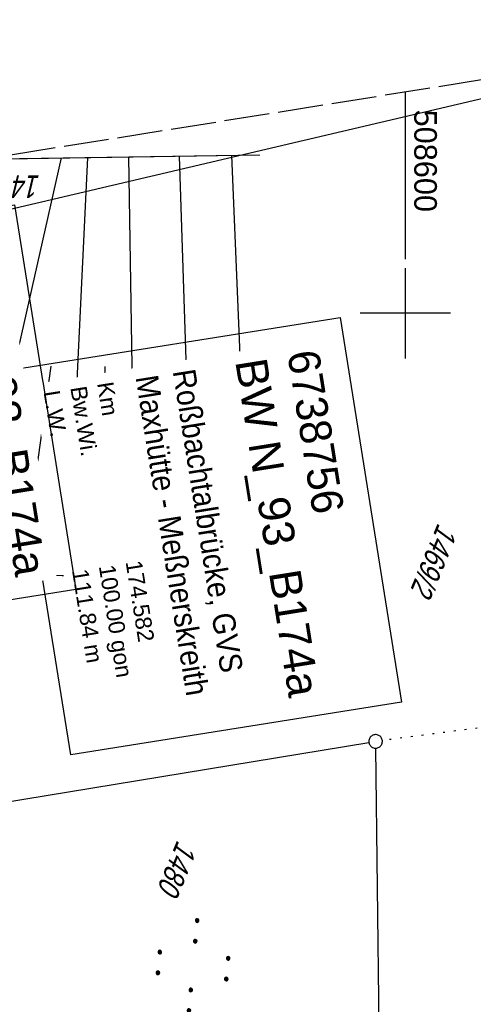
# Model space of a CAD drawing. Extents: x 508367 to 508796, y 450874 to 451833.
# Tile 36 of 37: x 508557 to 508608, y 451724 to 451832. Entities that reach past the tile are written whole.
import ezdxf

# ---------------------------------------------------------------- set-up
doc = ezdxf.new("R2010")
doc.units = 0
doc.header["$LTSCALE"] = 10
doc.header["$MEASUREMENT"] = 0
for name, pattern in [('AUSGEZOGEN', [0]), ('LT00', [0]), ('LT14', [0.6, 0.5, -0.1]), ('PUNKTX2_STR', [0.6, 0.1, -0.5])]:
    doc.linetypes.add(name, pattern=pattern)
doc.layers.get('0').update_dxf_attribs({"linetype": 'LT00'})
for name, color, linetype in [('--EK_BW_TEXT_B', 20, 'LT00'), ('BW_TEXT_B', 20, 'AUSGEZOGEN'), ('DFK_FLUR_NR', 250, 'LT00'), ('DFK_GZPKT', 250, 'LT00'), ('DFK_KATASTER', 250, 'LT00'), ('DFK_NUTZUNG', 250, 'LT00'), ('DFK_NUTZUNGSGRENZE', 70, 'PUNKTX2_STR'), ('V120_BOESCH', 250, 'LT00'), ('V120_BOSCHUNG', 250, 'LT00'), ('V120_RASTER', 250, 'LT00'), ('V121_BOESCH', 250, 'LT00'), ('V121_BOSCHUNG', 250, 'LT00'), ('V121_RASTER', 250, 'LT00')]:
    doc.layers.add(name, color=color, linetype=linetype)
doc.layers.add('-BLATT_121-RAND', color=7, linetype='LT14', plot=False)
doc.styles.add('Beschrift', font='ARIAL.TTF')
doc.styles.get("Standard").update_dxf_attribs({"font": 'ARIAL.TTF'})

# ---------------------------------------------------------------- blocks, each defined once
blk = doc.blocks.new('SYMB7010')
at = {"color": 0, "linetype": 'ByBlock'}
for points in [[(-0.031408, 0.499213), (-0.093728, 0.49134), (-0.15457, 0.475719), (-0.212975, 0.452595), (-0.268021, 0.422333), (-0.31884, 0.385411), (-0.36463, 0.342411), (-0.40467, 0.29401), (-0.438329, 0.240973), (-0.465074, 0.184136), (-0.484486, 0.124395), (-0.496256, 0.062692), (-0.5002, 0)], [(-0.5002, 0), (-0.496256, -0.062692), (-0.484486, -0.124395), (-0.465075, -0.184136), (-0.438329, -0.240973), (-0.404671, -0.29401), (-0.36463, -0.342411), (-0.31884, -0.385411), (-0.268021, -0.422333), (-0.212975, -0.452595), (-0.154571, -0.475719), (-0.093728, -0.49134), (-0.031408, -0.499213), (0.031408, -0.499213)], [(0.5002, 0), (0.496256, 0.062692), (0.484485, 0.124395), (0.465074, 0.184136), (0.438329, 0.240973), (0.40467, 0.29401), (0.36463, 0.342411), (0.31884, 0.385411), (0.268021, 0.422333), (0.212975, 0.452595), (0.15457, 0.475719), (0.093728, 0.49134), (0.031408, 0.499213), (-0.031408, 0.499213)], [(0.031408, -0.499213), (0.093728, -0.491341), (0.15457, -0.475719), (0.212975, -0.452595), (0.268021, -0.422333), (0.31884, -0.385411), (0.36463, -0.342411), (0.404671, -0.294011), (0.438329, -0.240974), (0.465075, -0.184136), (0.484486, -0.124395), (0.496256, -0.062692), (0.500201, 0)]]:
    blk.add_lwpolyline(points, dxfattribs=at)
blk = doc.blocks.new('SYMB7110')
at = {"color": 0, "linetype": 'ByBlock'}
for p, q in [((-0.515, 0.392919), (-0.515, 0.367081)), ((-0.51, 0.362895), (-0.51, 0.397105)), ((-0.505, 0.399164), (-0.505, 0.360836)), ((-0.5, 0.360204), (-0.5, 0.399796)), ((-0.495, 0.399164), (-0.495, 0.360836)), ((-0.49, 0.362895), (-0.49, 0.397105)), ((-0.485, 0.392919), (-0.485, 0.367081)), ((-0.48, 0.379874), (-0.48, 0.380145)), ((-0.285, 0.392919), (-0.285, 0.367081)), ((-0.28, 0.362895), (-0.28, 0.397105)), ((-0.275, 0.399164), (-0.275, 0.360836)), ((-0.27, 0.360204), (-0.27, 0.399796)), ((-0.265, 0.399164), (-0.265, 0.360836)), ((-0.26, 0.362895), (-0.26, 0.397105)), ((-0.255, 0.392919), (-0.255, 0.367081)), ((-0.25, 0.379874), (-0.25, 0.380146)), ((0.255, 0.392919), (0.255, 0.367081)), ((0.26, 0.362895), (0.26, 0.397105)), ((0.265, 0.399164), (0.265, 0.360836)), ((0.27, 0.360204), (0.27, 0.399796)), ((0.275, 0.399164), (0.275, 0.360836)), ((0.28, 0.362895), (0.28, 0.397105)), ((0.285, 0.392919), (0.285, 0.367081)), ((0.29, 0.379874), (0.29, 0.380145)), ((0.485, 0.392919), (0.485, 0.367081)), ((0.49, 0.362895), (0.49, 0.397105)), ((0.495, 0.399164), (0.495, 0.360836)), ((0.5, 0.360204), (0.5, 0.399796)), ((0.505, 0.399164), (0.505, 0.360836)), ((0.51, 0.362895), (0.51, 0.397105)), ((0.515, 0.392919), (0.515, 0.367081)), ((0.52, 0.379874), (0.52, 0.380146)), ((-0.9, 0.012919), (-0.9, -0.012919)), ((-0.895, -0.017106), (-0.895, 0.017105)), ((-0.89, 0.019164), (-0.89, -0.019164)), ((-0.885, -0.019797), (-0.885, 0.019796)), ((-0.88, 0.019164), (-0.88, -0.019164)), ((-0.875, -0.017106), (-0.875, 0.017105)), ((-0.87, 0.012919), (-0.87, -0.012919)), ((-0.865, -0.000126), (-0.865, 0.000145)), ((-0.67, 0.012919), (-0.67, -0.012919)), ((-0.665, -0.017106), (-0.665, 0.017105)), ((-0.66, 0.019164), (-0.66, -0.019164)), ((-0.655, -0.019797), (-0.655, 0.019796)), ((-0.65, 0.019164), (-0.65, -0.019164)), ((-0.645, -0.017106), (-0.645, 0.017105)), ((-0.64, 0.012919), (-0.64, -0.012919)), ((-0.635, -0.000126), (-0.635, 0.000145)), ((-0.13, 0.012919), (-0.13, -0.012919)), ((-0.125, -0.017105), (-0.125, 0.017105)), ((-0.12, 0.019164), (-0.12, -0.019164)), ((-0.115, -0.019796), (-0.115, 0.019796)), ((-0.11, 0.019164), (-0.11, -0.019164)), ((-0.105, -0.017105), (-0.105, 0.017105)), ((-0.1, 0.012919), (-0.1, -0.012919)), ((-0.095, -0.000126), (-0.095, 0.000146)), ((0.1, 0.012919), (0.1, -0.012919)), ((0.105, -0.017105), (0.105, 0.017105)), ((0.11, 0.019164), (0.11, -0.019164)), ((0.115, -0.019796), (0.115, 0.019796)), ((0.12, 0.019164), (0.12, -0.019164)), ((0.125, -0.017105), (0.125, 0.017105)), ((0.13, 0.012919), (0.13, -0.012919)), ((0.135, -0.000126), (0.135, 0.000146)), ((0.64, 0.012919), (0.64, -0.012919)), ((0.645, -0.017105), (0.645, 0.017105)), ((0.65, 0.019164), (0.65, -0.019164)), ((0.655, -0.019796), (0.655, 0.019796)), ((0.66, 0.019164), (0.66, -0.019164)), ((0.665, -0.017105), (0.665, 0.017105)), ((0.67, 0.012919), (0.67, -0.012919)), ((0.675, -0.000126), (0.675, 0.000146)), ((0.87, 0.012919), (0.87, -0.012919)), ((0.875, -0.017105), (0.875, 0.017105)), ((0.88, 0.019164), (0.88, -0.019164)), ((0.885, -0.019796), (0.885, 0.019796)), ((0.89, 0.019164), (0.89, -0.019164)), ((0.895, -0.017105), (0.895, 0.017105)), ((0.9, 0.012919), (0.9, -0.012919)), ((0.905, -0.000126), (0.905, 0.000146)), ((-0.515, -0.367081), (-0.515, -0.392919)), ((-0.51, -0.397105), (-0.51, -0.362895)), ((-0.505, -0.360836), (-0.505, -0.399164)), ((-0.5, -0.399796), (-0.5, -0.360204)), ((-0.495, -0.360836), (-0.495, -0.399164)), ((-0.49, -0.397106), (-0.49, -0.362895)), ((-0.485, -0.367081), (-0.485, -0.392919)), ((-0.48, -0.380126), (-0.48, -0.379855)), ((-0.285, -0.367081), (-0.285, -0.392919)), ((-0.28, -0.397105), (-0.28, -0.362895)), ((-0.275, -0.360836), (-0.275, -0.399164)), ((-0.27, -0.399796), (-0.27, -0.360204)), ((-0.265, -0.360836), (-0.265, -0.399164)), ((-0.26, -0.397105), (-0.26, -0.362895)), ((-0.255, -0.367081), (-0.255, -0.392919)), ((-0.25, -0.380126), (-0.25, -0.379855)), ((0.255, -0.367081), (0.255, -0.392919)), ((0.26, -0.397105), (0.26, -0.362895)), ((0.265, -0.360836), (0.265, -0.399164)), ((0.27, -0.399796), (0.27, -0.360204)), ((0.275, -0.360836), (0.275, -0.399164)), ((0.28, -0.397105), (0.28, -0.362895)), ((0.285, -0.367081), (0.285, -0.392919)), ((0.29, -0.380126), (0.29, -0.379855)), ((0.485, -0.367081), (0.485, -0.392919)), ((0.49, -0.397105), (0.49, -0.362895)), ((0.495, -0.360836), (0.495, -0.399164)), ((0.5, -0.399796), (0.5, -0.360204)), ((0.505, -0.360836), (0.505, -0.399164)), ((0.51, -0.397105), (0.51, -0.362895)), ((0.515, -0.367081), (0.515, -0.392919)), ((0.52, -0.380126), (0.52, -0.379855))]:
    blk.add_line(p, q, dxfattribs=at)
for points in [[(-0.48, 0.38), (-0.481981, 0.388678), (-0.48753, 0.395637), (-0.49555, 0.399499), (-0.50445, 0.399499), (-0.51247, 0.395637), (-0.518019, 0.388678), (-0.52, 0.38), (-0.518019, 0.371322), (-0.51247, 0.364363), (-0.50445, 0.360501), (-0.49555, 0.360501), (-0.48753, 0.364363), (-0.481981, 0.371322), (-0.48, 0.38)], [(-0.25, 0.38), (-0.251981, 0.388678), (-0.25753, 0.395637), (-0.26555, 0.399499), (-0.27445, 0.399499), (-0.28247, 0.395637), (-0.288019, 0.388678), (-0.29, 0.38), (-0.288019, 0.371322), (-0.28247, 0.364363), (-0.27445, 0.360501), (-0.26555, 0.360501), (-0.25753, 0.364363), (-0.251981, 0.371322), (-0.25, 0.38)], [(0.29, 0.38), (0.288019, 0.388678), (0.28247, 0.395637), (0.27445, 0.399499), (0.26555, 0.399499), (0.25753, 0.395637), (0.251981, 0.388678), (0.25, 0.38), (0.251981, 0.371322), (0.25753, 0.364363), (0.26555, 0.360501), (0.27445, 0.360501), (0.28247, 0.364363), (0.288019, 0.371322), (0.29, 0.38)], [(0.52, 0.38), (0.518019, 0.388678), (0.51247, 0.395637), (0.50445, 0.399499), (0.495549, 0.399499), (0.48753, 0.395637), (0.481981, 0.388678), (0.48, 0.38), (0.481981, 0.371322), (0.48753, 0.364363), (0.495549, 0.360501), (0.50445, 0.360501), (0.51247, 0.364363), (0.518019, 0.371322), (0.52, 0.38)], [(-0.865, 0), (-0.866981, 0.008678), (-0.87253, 0.015637), (-0.88055, 0.019498), (-0.88945, 0.019498), (-0.89747, 0.015637), (-0.903019, 0.008678), (-0.905, 0)], [(-0.905, 0), (-0.903019, -0.008678), (-0.89747, -0.015637), (-0.88945, -0.019499), (-0.88055, -0.019499), (-0.87253, -0.015637), (-0.866981, -0.008678), (-0.865, 0)], [(-0.635, 0), (-0.636981, 0.008678), (-0.64253, 0.015637), (-0.65055, 0.019498), (-0.65945, 0.019498), (-0.66747, 0.015637), (-0.673019, 0.008678), (-0.675, 0)], [(-0.675, 0), (-0.673019, -0.008678), (-0.66747, -0.015637), (-0.65945, -0.019499), (-0.65055, -0.019499), (-0.64253, -0.015637), (-0.636981, -0.008678), (-0.635, 0)], [(-0.095, 0), (-0.096981, 0.008678), (-0.10253, 0.015637), (-0.11055, 0.019499), (-0.11945, 0.019499), (-0.12747, 0.015637), (-0.133019, 0.008678), (-0.135, 0)], [(-0.135, 0), (-0.133019, -0.008678), (-0.12747, -0.015637), (-0.11945, -0.019499), (-0.11055, -0.019499), (-0.10253, -0.015637), (-0.096981, -0.008678), (-0.095, 0)], [(0.135, 0), (0.133019, 0.008678), (0.12747, 0.015637), (0.11945, 0.019499), (0.11055, 0.019499), (0.10253, 0.015637), (0.096981, 0.008678), (0.095, 0)], [(0.095, 0), (0.096981, -0.008678), (0.10253, -0.015637), (0.11055, -0.019499), (0.11945, -0.019499), (0.12747, -0.015637), (0.133019, -0.008678), (0.135, 0)], [(0.675, 0), (0.673019, 0.008678), (0.66747, 0.015637), (0.65945, 0.019499), (0.65055, 0.019499), (0.64253, 0.015637), (0.636981, 0.008678), (0.635, 0)], [(0.635, 0), (0.636981, -0.008678), (0.64253, -0.015637), (0.65055, -0.019499), (0.65945, -0.019499), (0.66747, -0.015637), (0.673019, -0.008678), (0.675, 0)], [(0.905, 0), (0.903019, 0.008678), (0.89747, 0.015637), (0.88945, 0.019499), (0.88055, 0.019499), (0.87253, 0.015637), (0.866981, 0.008678), (0.865, 0)], [(0.865, 0), (0.866981, -0.008678), (0.87253, -0.015637), (0.88055, -0.019499), (0.88945, -0.019499), (0.89747, -0.015637), (0.903019, -0.008678), (0.905, 0)], [(-0.48, -0.38), (-0.481981, -0.371322), (-0.48753, -0.364363), (-0.49555, -0.360501), (-0.50445, -0.360501), (-0.51247, -0.364363), (-0.518019, -0.371322), (-0.52, -0.38), (-0.518019, -0.388678), (-0.51247, -0.395637), (-0.50445, -0.399499), (-0.49555, -0.399499), (-0.48753, -0.395637), (-0.481981, -0.388678), (-0.48, -0.38)], [(-0.25, -0.38), (-0.251981, -0.371322), (-0.25753, -0.364363), (-0.26555, -0.360501), (-0.27445, -0.360501), (-0.28247, -0.364363), (-0.288019, -0.371322), (-0.29, -0.38), (-0.288019, -0.388678), (-0.28247, -0.395637), (-0.27445, -0.399499), (-0.26555, -0.399499), (-0.25753, -0.395637), (-0.251981, -0.388678), (-0.25, -0.38)], [(0.29, -0.38), (0.288019, -0.371322), (0.28247, -0.364363), (0.27445, -0.360501), (0.26555, -0.360501), (0.25753, -0.364363), (0.251981, -0.371322), (0.25, -0.38), (0.251981, -0.388678), (0.25753, -0.395637), (0.26555, -0.399499), (0.27445, -0.399499), (0.28247, -0.395637), (0.288019, -0.388678), (0.29, -0.38)], [(0.52, -0.38), (0.518019, -0.371322), (0.51247, -0.364363), (0.50445, -0.360501), (0.495549, -0.360501), (0.48753, -0.364363), (0.481981, -0.371322), (0.48, -0.38), (0.481981, -0.388678), (0.48753, -0.395637), (0.495549, -0.399499), (0.50445, -0.399499), (0.51247, -0.395637), (0.518019, -0.388678), (0.52, -0.38)]]:
    blk.add_lwpolyline(points, dxfattribs=at)

msp = doc.modelspace()

# ---------------------------------------------------------------- linework, layer by layer
at = {"layer": '-BLATT_121-RAND'}
msp.add_lwpolyline([(508366.71, 451787.23), (508512.47, 450873.79), (508795.89, 450919.01), (508650.12, 451832.45), (508366.71, 451787.23)], dxfattribs=at)
at = {"layer": 'DFK_KATASTER'}
for p, q in [((508623.92, 451827.33), (508546.97, 451809.29)), ((508555.07, 451745.83), (508595.98, 451752.54)), ((508597.32, 451702.5), (508596.73, 451751.91))]:
    msp.add_line(p, q, dxfattribs=at)
at = {"layer": 'DFK_NUTZUNGSGRENZE', "ltscale": 0.2}
msp.add_line((508661.51, 451761.09), (508597.46, 451752.76), dxfattribs=at)
at = {"layer": 'V120_BOESCH'}
for points in [[(508553.48, 451817.03), (508583.9, 451817.53)], [(508556.98, 451771.14), (508559.51, 451771.06), (508562.03, 451771.01), (508564.56, 451770.99), (508567.08, 451771), (508569.61, 451771.03), (508572.14, 451771.08), (508574.66, 451771.14), (508577.19, 451771.23), (508579.72, 451771.32), (508582.25, 451771.42), (508584.78, 451771.53), (508587.3, 451771.63)]]:
    msp.add_lwpolyline(points, dxfattribs=at)
at = {"layer": 'V120_BOSCHUNG'}
for p, q in [((508551.62, 451771.45), (508561.94, 451817.17)), ((508562.67, 451771), (508564.88, 451817.22)), ((508570.15, 451771.04), (508569.4, 451817.29)), ((508576.52, 451771.2), (508575.03, 451817.38)), ((508582.72, 451771.44), (508580.82, 451817.48)), ((508557.59, 451771.12), (508560.8, 451794.16)), ((508566.87, 451771), (508566.77, 451794.12)), ((508573.35, 451771.11), (508572.77, 451794.22)), ((508579.64, 451771.31), (508578.77, 451794.37)), ((508585.77, 451771.57), (508584.77, 451794.55))]:
    msp.add_line(p, q, dxfattribs=at)
at = {"layer": 'V120_RASTER'}
for p, q in [((508600, 451805), (508600, 451795)), ((508605, 451800), (508595, 451800))]:
    msp.add_line(p, q, dxfattribs=at)
at = {"layer": 'V121_BOESCH'}
msp.add_line((508553.48, 451817.03), (508583.9, 451817.53), dxfattribs=at)
msp.add_lwpolyline([(508556.98, 451771.14), (508559.51, 451771.06), (508562.03, 451771.01), (508564.56, 451770.99), (508567.08, 451771), (508569.61, 451771.03), (508572.14, 451771.08), (508574.66, 451771.14), (508577.19, 451771.23), (508579.72, 451771.32), (508582.25, 451771.42), (508584.78, 451771.53), (508587.3, 451771.63)], dxfattribs=at)
at = {"layer": 'V121_BOSCHUNG'}
for p, q in [((508551.62, 451771.45), (508561.94, 451817.17)), ((508562.67, 451771), (508564.88, 451817.22)), ((508570.15, 451771.04), (508569.4, 451817.29)), ((508576.52, 451771.2), (508575.03, 451817.38)), ((508582.72, 451771.44), (508580.82, 451817.48)), ((508557.59, 451771.12), (508560.8, 451794.16)), ((508566.87, 451771), (508566.77, 451794.12)), ((508573.35, 451771.11), (508572.77, 451794.22)), ((508579.64, 451771.31), (508578.77, 451794.37)), ((508585.77, 451771.57), (508584.77, 451794.55))]:
    msp.add_line(p, q, dxfattribs=at)
at = {"layer": 'V121_RASTER'}
for p, q in [((508600, 451824.46), (508600, 451805.96)), ((508600, 451805), (508600, 451795)), ((508605, 451800), (508595, 451800))]:
    msp.add_line(p, q, dxfattribs=at)

# ---------------------------------------------------------------- block references
at = {"layer": 'DFK_GZPKT', "xscale": 1.500000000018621, "yscale": 1.5, "zscale": 1.5, "rotation": 264.7377099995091}
msp.add_blockref('SYMB7010', (508596.72, 451752.66), dxfattribs=at)
at = {"layer": 'DFK_NUTZUNG', "xscale": 9.999999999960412, "yscale": 10, "zscale": 10, "rotation": 264.7377000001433}
msp.add_blockref('SYMB7110', (508576.16, 451724.04), dxfattribs=at)

# ---------------------------------------------------------------- texts
at = {"layer": 'DFK_FLUR_NR', "oblique": 13.754, "width": 0.75}
for s, rotation, p in [('1476/4', 180.0012, (508559.62, 451815.23)), ('1469/2', 247.428, (508603.64, 451776.9)), ('1480', 247.428, (508574.79, 451741.84))]:
    msp.add_text(s, height=2.5, rotation=rotation, dxfattribs=at).set_placement(p)
at = {"layer": 'V121_RASTER', "width": 0.972}
msp.add_text(' 508600', height=2.5, rotation=-90.0007, dxfattribs=at).set_placement((508601, 451823.46))

# ---------------------------------------------------------------- next in the draw order: texts
at = {"layer": 'BW_TEXT_B', "insert": (508590.39, 451796.17), "char_height": 2, "width": 37.5546, "attachment_point": 1, "rotation": 279.0666, "style": 'Beschrift', "bg_fill": 3, "box_fill_scale": 1.5, "bg_fill_color": 256, "bg_fill_transparency": 0}
msp.add_mtext('{\\Funir_o|c0;\\H1.75x;6738756\\fArial|b0|i0|c238|p34;\\H0.5714x;\\P\\H1.75x;BW N_93_B1\\fArial|b0|i0|c0|p34;74a\\fArial|b0|i0|c238|p34;\\W0.8;\\P\\H0.3714x;\\W1;\\P\\fArial|b0|i0|c0|p34;\\H1.924x;\\W0.9;Roßbachtalbrücke, GVS\\PMaxhütte - Meßnerskreith\\fArial|b0|i0|c238|p34;\\P\\H0.1999x;\\W1;\\P\\pt8,20;\\H3.602x;K\\fArial|b0|i0|c0|p34;m^I^I\\fArial|b0|i0|c238|p34;1\\fArial|b0|i0|c0|p34;74.582\\fArial|b0|i0|c238|p34;\\PBw.Wi\\fArial|b0|i0|c0|p34;.^I^I100.00\\fArial|b0|i0|c238|p34; gon\\P\\pt20;L.W.^I\\fArial|b0|i0|c0|p34;111.84 m}', dxfattribs=at)

# ---------------------------------------------------------------- next in the draw order: linework, layer by layer
at = {"layer": 'BW_TEXT_B'}
msp.add_lwpolyline([(508592.78, 451799.54), (508599.57, 451757.01), (508562.97, 451751.17), (508556.18, 451793.7)], close=True, dxfattribs=at)

# ---------------------------------------------------------------- next in the draw order: texts
at = {"layer": '--EK_BW_TEXT_B', "insert": (508554.37, 451808.61), "char_height": 2, "width": 37.5546, "attachment_point": 1, "rotation": 279.0666, "style": 'Beschrift', "bg_fill": 3, "box_fill_scale": 1.5, "bg_fill_color": 256, "bg_fill_transparency": 0}
msp.add_mtext('{\\fArial|b0|i0|c238|p34;\\H1.7499x;BW N_93_B1\\fArial|b0|i0|c0|p34;74a\\fArial|b0|i0|c238|p34;\\W0.8;\\P\\H0.3714x;\\W1;\\P\\fArial|b0|i0|c0|p34;\\H1.924x;\\W0.9;Roßbachtalbrücke, GVS\\PMaxhütte - Meßnerskreith}', dxfattribs=at)

# ---------------------------------------------------------------- next in the draw order: linework, layer by layer
at = {"layer": '--EK_BW_TEXT_B'}
msp.add_lwpolyline([(508556.76, 451811.98), (508563.55, 451769.45), (508542.89, 451766.16), (508536.1, 451808.68)], close=True, dxfattribs=at)

doc.saveas('drawing.dxf')
